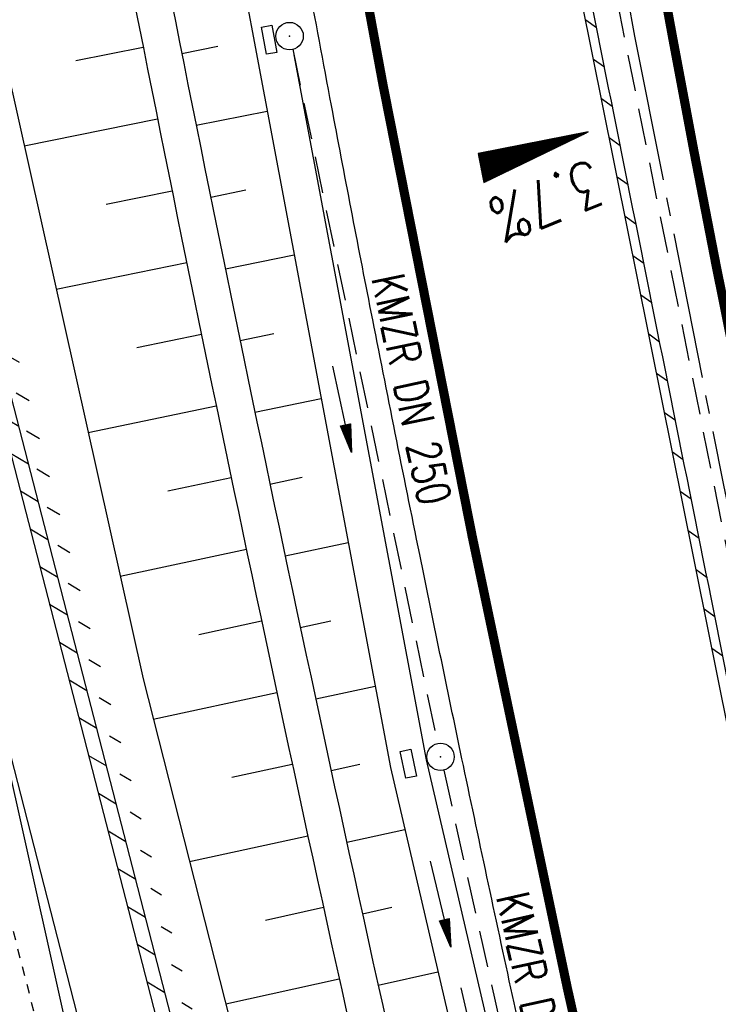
# Model space of a CAD drawing. Extents: x 447258 to 447844, y 441190 to 442763.
# Tile 82 of 123: x 447438 to 447477, y 441910 to 441963. Entities that reach past the tile are written whole.
import ezdxf
from ezdxf.enums import TextEntityAlignment as Align

# ---------------------------------------------------------------- set-up
doc = ezdxf.new("R2010")
doc.units = 0
doc.header["$LTSCALE"] = 2
doc.header["$MEASUREMENT"] = 0
for name, pattern in [('ACAD_ISO10W100W', [0.5, 0.25, -0.25]), ('ACHSE', [5.5, 4, -0.5, 0.5, -0.5]), ('AUSGEZOGEN', [0]), ('GESTRICH-X2', [1.5, 1, -0.5])]:
    doc.linetypes.add(name, pattern=pattern)
doc.layers.get('0').update_dxf_attribs({"linetype": 'AUSGEZOGEN'})
for name, color, linetype in [('207-GRENZL-BAB', 7, 'AUSGEZOGEN'), ('ACHSETOP', 250, 'ACHSE'), ('BOESCHG', 250, 'AUSGEZOGEN'), ('DB-Bahnachse', 7, 'CONTINUOUS'), ('DB-Gleisachsen', 7, 'CONTINUOUS'), ('FBRTOP', 250, 'AUSGEZOGEN'), ('GEF', 1, 'AUSGEZOGEN'), ('KANAL', 7, 'GESTRICH-X2'), ('MULDE', 250, 'AUSGEZOGEN'), ('PFEIL', 7, 'CONTINUOUS'), ('PFEILTOP', 200, 'AUSGEZOGEN'), ('Rinne', 200, 'CONTINUOUS'), ('SCHLITZRINNE', 200, 'AUSGEZOGEN'), ('SCHSYMBOL', 200, 'AUSGEZOGEN'), ('TEXTO', 4, 'CONTINUOUS')]:
    doc.layers.add(name, color=color, linetype=linetype)
doc.styles.add('ROMANS', font='romans.shx', dxfattribs={"width": 0.8})

# ---------------------------------------------------------------- blocks, each defined once
blk = doc.blocks.new('*X13')
at = {"color": 0}
for p, q in [((725.827, 193.844), (727.436, 195.453)), ((725.827, 193.853), (727.427, 195.453)), ((725.827, 193.861), (727.418, 195.453)), ((725.827, 193.87), (727.409, 195.453)), ((725.827, 193.879), (727.401, 195.453)), ((725.827, 193.888), (727.392, 195.453)), ((725.827, 193.897), (727.383, 195.453)), ((725.827, 193.906), (727.374, 195.453)), ((725.827, 193.914), (727.365, 195.453)), ((725.827, 193.923), (727.356, 195.453)), ((725.827, 193.932), (727.347, 195.453)), ((725.827, 193.941), (727.339, 195.453)), ((725.827, 193.95), (727.33, 195.453)), ((725.827, 193.959), (727.321, 195.453)), ((725.827, 193.967), (727.312, 195.453)), ((725.827, 193.976), (727.303, 195.453)), ((725.827, 193.985), (727.294, 195.453)), ((725.827, 193.994), (727.286, 195.453)), ((725.827, 194.003), (727.277, 195.453)), ((725.827, 194.012), (727.268, 195.453)), ((725.827, 194.02), (727.259, 195.453)), ((725.827, 194.029), (727.25, 195.453)), ((725.827, 194.038), (727.241, 195.453)), ((725.827, 194.047), (727.233, 195.453)), ((725.827, 194.056), (727.224, 195.453)), ((725.827, 194.065), (727.215, 195.453)), ((725.827, 194.073), (727.206, 195.453)), ((725.827, 194.082), (727.197, 195.453)), ((725.827, 194.091), (727.188, 195.453)), ((725.827, 194.1), (727.18, 195.453)), ((725.827, 194.109), (727.171, 195.453)), ((725.827, 194.118), (727.162, 195.453)), ((725.827, 194.127), (727.153, 195.453)), ((725.827, 194.135), (727.144, 195.453)), ((725.827, 194.144), (727.135, 195.453)), ((725.827, 194.153), (727.127, 195.453)), ((725.827, 194.162), (727.118, 195.453)), ((725.827, 194.171), (727.109, 195.453)), ((725.827, 194.18), (727.1, 195.453)), ((725.827, 194.188), (727.091, 195.453)), ((725.827, 194.197), (727.082, 195.453)), ((725.827, 194.206), (727.073, 195.453)), ((725.827, 194.215), (727.065, 195.453)), ((725.827, 194.224), (727.056, 195.453)), ((725.827, 194.233), (727.047, 195.453)), ((725.827, 194.241), (727.038, 195.453)), ((725.827, 194.25), (727.029, 195.453)), ((725.827, 194.259), (727.02, 195.453)), ((725.827, 194.268), (727.012, 195.453)), ((725.827, 194.277), (727.003, 195.453)), ((725.827, 194.286), (726.994, 195.453)), ((725.827, 194.294), (726.985, 195.453)), ((725.827, 194.303), (726.976, 195.453)), ((725.827, 194.312), (726.967, 195.453)), ((725.827, 194.321), (726.959, 195.453)), ((725.827, 194.33), (726.95, 195.453)), ((725.827, 194.339), (726.941, 195.453)), ((725.827, 194.348), (726.932, 195.453)), ((725.827, 194.356), (726.923, 195.453)), ((725.827, 194.365), (726.914, 195.453)), ((725.827, 194.374), (726.906, 195.453)), ((725.827, 194.383), (726.897, 195.453)), ((725.827, 194.392), (726.888, 195.453)), ((725.827, 194.401), (726.879, 195.453)), ((725.827, 194.409), (726.87, 195.453)), ((725.827, 194.418), (726.861, 195.453)), ((725.827, 194.427), (726.853, 195.453)), ((725.827, 194.436), (726.844, 195.453)), ((725.827, 194.445), (726.835, 195.453)), ((725.827, 194.454), (726.826, 195.453)), ((725.827, 194.462), (726.817, 195.453)), ((725.827, 194.471), (726.808, 195.453)), ((725.827, 194.48), (726.799, 195.453)), ((725.827, 194.489), (726.791, 195.453)), ((725.827, 194.498), (726.782, 195.453)), ((725.827, 194.507), (726.773, 195.453)), ((725.827, 194.515), (726.764, 195.453)), ((725.827, 194.524), (726.755, 195.453)), ((725.827, 194.533), (726.746, 195.453)), ((725.827, 194.542), (726.738, 195.453)), ((725.827, 194.551), (726.729, 195.453)), ((725.827, 194.56), (726.72, 195.453)), ((725.827, 194.568), (726.711, 195.453)), ((725.827, 194.577), (726.702, 195.453)), ((725.827, 194.586), (726.693, 195.453)), ((725.827, 194.595), (726.685, 195.453)), ((725.827, 194.604), (726.676, 195.453)), ((725.827, 194.613), (726.667, 195.453)), ((725.827, 194.622), (726.658, 195.453)), ((725.827, 194.63), (726.649, 195.453)), ((725.827, 194.639), (726.64, 195.453)), ((725.827, 194.648), (726.632, 195.453)), ((725.827, 194.657), (726.623, 195.453)), ((725.827, 194.666), (726.614, 195.453)), ((725.827, 194.675), (726.605, 195.453)), ((725.827, 194.683), (726.596, 195.453)), ((725.827, 194.692), (726.587, 195.453)), ((725.827, 194.701), (726.579, 195.453)), ((725.827, 194.71), (726.57, 195.453)), ((725.827, 194.719), (726.561, 195.453)), ((725.827, 194.728), (726.552, 195.453)), ((725.827, 194.736), (726.543, 195.453)), ((725.827, 194.745), (726.534, 195.453)), ((725.827, 194.754), (726.525, 195.453)), ((725.827, 194.763), (726.517, 195.453)), ((725.827, 194.772), (726.508, 195.453)), ((725.827, 194.781), (726.499, 195.453)), ((725.827, 194.789), (726.49, 195.453)), ((725.827, 194.798), (726.481, 195.453)), ((725.827, 194.807), (726.472, 195.453)), ((725.827, 194.816), (726.464, 195.453)), ((725.827, 194.825), (726.455, 195.453)), ((725.827, 194.834), (726.446, 195.453)), ((725.827, 194.842), (726.437, 195.453)), ((725.827, 194.851), (726.428, 195.453)), ((725.827, 194.86), (726.419, 195.453)), ((725.827, 194.869), (726.411, 195.453)), ((725.827, 194.878), (726.402, 195.453)), ((725.827, 194.887), (726.393, 195.453)), ((725.827, 194.896), (726.384, 195.453)), ((725.827, 194.904), (726.375, 195.453)), ((725.827, 194.913), (726.366, 195.453)), ((725.827, 194.922), (726.358, 195.453)), ((725.827, 194.931), (726.349, 195.453)), ((725.827, 194.94), (726.34, 195.453)), ((725.827, 194.949), (726.331, 195.453)), ((725.827, 194.957), (726.322, 195.453)), ((725.827, 194.966), (726.313, 195.453)), ((725.827, 194.975), (726.305, 195.453)), ((725.827, 194.984), (726.296, 195.453)), ((725.827, 194.993), (726.287, 195.453)), ((725.827, 195.002), (726.278, 195.453)), ((725.827, 195.01), (726.269, 195.453)), ((725.827, 195.019), (726.26, 195.453)), ((725.827, 195.028), (726.251, 195.453)), ((725.827, 195.037), (726.243, 195.453)), ((725.827, 195.046), (726.234, 195.453)), ((725.827, 195.055), (726.225, 195.453)), ((725.827, 195.063), (726.216, 195.453)), ((725.827, 195.072), (726.207, 195.453)), ((725.827, 195.081), (726.198, 195.453)), ((725.827, 195.09), (726.19, 195.453)), ((725.827, 195.099), (726.181, 195.453)), ((725.827, 195.108), (726.172, 195.453)), ((725.827, 195.116), (726.163, 195.453)), ((725.827, 195.125), (726.154, 195.453)), ((725.827, 195.134), (726.145, 195.453)), ((725.827, 195.143), (726.137, 195.453)), ((725.827, 195.152), (726.128, 195.453)), ((725.827, 195.161), (726.119, 195.453)), ((725.827, 195.17), (726.11, 195.453)), ((725.827, 195.178), (726.101, 195.453)), ((725.827, 195.187), (726.092, 195.453)), ((725.827, 195.196), (726.084, 195.453)), ((725.827, 195.205), (726.075, 195.453)), ((725.827, 195.214), (726.066, 195.453)), ((725.827, 195.223), (726.057, 195.453)), ((725.827, 195.231), (726.048, 195.453)), ((725.827, 195.24), (726.039, 195.453)), ((725.827, 195.249), (726.031, 195.453)), ((725.827, 195.258), (726.022, 195.453)), ((725.827, 195.267), (726.013, 195.453)), ((725.827, 195.276), (726.004, 195.453)), ((725.827, 195.284), (725.995, 195.453)), ((725.827, 195.293), (725.986, 195.453)), ((725.827, 195.302), (725.977, 195.453)), ((725.827, 195.311), (725.969, 195.453)), ((725.827, 195.32), (725.96, 195.453)), ((725.827, 195.329), (725.951, 195.453)), ((725.827, 195.337), (725.942, 195.453)), ((725.827, 195.346), (725.933, 195.453)), ((725.827, 195.355), (725.924, 195.453)), ((725.827, 195.364), (725.916, 195.453)), ((725.827, 195.373), (725.907, 195.453)), ((725.827, 195.382), (725.898, 195.453)), ((725.827, 195.39), (725.889, 195.453)), ((725.827, 195.399), (725.88, 195.453)), ((725.827, 195.408), (725.871, 195.453)), ((725.827, 195.417), (725.863, 195.453)), ((725.827, 195.426), (725.854, 195.453)), ((725.827, 195.435), (725.845, 195.453)), ((725.827, 195.444), (725.836, 195.453)), ((725.827, 193.826), (727.433, 195.433)), ((725.827, 193.817), (727.43, 195.421)), ((725.827, 193.808), (727.427, 195.409)), ((725.827, 193.799), (727.424, 195.397)), ((725.827, 193.791), (727.421, 195.385)), ((725.827, 193.782), (727.418, 195.373)), ((725.827, 193.773), (727.414, 195.361)), ((725.827, 193.764), (727.411, 195.349)), ((725.827, 193.755), (727.408, 195.337)), ((725.827, 193.746), (727.405, 195.325)), ((725.827, 193.738), (727.402, 195.313)), ((725.827, 193.729), (727.399, 195.301)), ((725.827, 193.72), (727.395, 195.289)), ((725.827, 193.711), (727.392, 195.277)), ((725.827, 193.702), (727.389, 195.265)), ((725.827, 193.693), (727.386, 195.253)), ((725.827, 193.685), (727.383, 195.241)), ((725.827, 193.676), (727.38, 195.229)), ((725.827, 193.667), (727.377, 195.217)), ((725.827, 193.658), (727.373, 195.205)), ((725.827, 193.649), (727.37, 195.193)), ((725.827, 193.64), (727.367, 195.181)), ((725.827, 193.632), (727.364, 195.169)), ((725.827, 193.623), (727.361, 195.157)), ((725.827, 193.614), (727.358, 195.145)), ((725.827, 193.605), (727.354, 195.133)), ((725.827, 193.596), (727.351, 195.121)), ((725.827, 193.587), (727.348, 195.109)), ((725.827, 193.579), (727.345, 195.097)), ((725.827, 193.57), (727.342, 195.085)), ((725.827, 193.561), (727.339, 195.073)), ((725.827, 193.552), (727.336, 195.061)), ((725.827, 193.543), (727.332, 195.049)), ((725.827, 193.534), (727.329, 195.037)), ((725.827, 193.525), (727.326, 195.025)), ((725.827, 193.517), (727.323, 195.013)), ((725.827, 193.508), (727.32, 195.001)), ((725.827, 193.499), (727.317, 194.989)), ((725.827, 193.49), (727.313, 194.977)), ((725.827, 193.481), (727.31, 194.965)), ((725.827, 193.472), (727.307, 194.953)), ((725.827, 193.464), (727.304, 194.941)), ((725.827, 193.455), (727.301, 194.929)), ((725.827, 193.446), (727.298, 194.917)), ((725.827, 193.437), (727.295, 194.905)), ((725.827, 193.428), (727.291, 194.893)), ((725.827, 193.419), (727.288, 194.881)), ((725.827, 193.411), (727.285, 194.869)), ((725.827, 193.402), (727.282, 194.857)), ((725.827, 193.393), (727.279, 194.845)), ((725.827, 193.384), (727.276, 194.833)), ((725.827, 193.375), (727.272, 194.821)), ((725.827, 193.366), (727.269, 194.809)), ((725.827, 193.358), (727.266, 194.797)), ((725.827, 193.349), (727.263, 194.785)), ((725.827, 193.34), (727.26, 194.773)), ((725.827, 193.331), (727.257, 194.761)), ((725.827, 193.322), (727.254, 194.749)), ((725.827, 193.313), (727.25, 194.737)), ((725.827, 193.305), (727.247, 194.725)), ((725.827, 193.296), (727.244, 194.713)), ((725.827, 193.287), (727.241, 194.701)), ((725.827, 193.278), (727.238, 194.689)), ((725.827, 193.269), (727.235, 194.677)), ((725.827, 193.26), (727.231, 194.665)), ((725.827, 193.251), (727.228, 194.653)), ((725.827, 193.243), (727.225, 194.641)), ((725.827, 193.234), (727.222, 194.629)), ((725.827, 193.225), (727.219, 194.617)), ((725.827, 193.216), (727.216, 194.605)), ((725.827, 193.207), (727.213, 194.593)), ((725.827, 193.198), (727.209, 194.581)), ((725.827, 193.19), (727.206, 194.569)), ((725.827, 193.181), (727.203, 194.557)), ((725.827, 193.172), (727.2, 194.545)), ((725.827, 193.163), (727.197, 194.533)), ((725.827, 193.154), (727.194, 194.521)), ((725.827, 193.145), (727.19, 194.509)), ((725.827, 193.137), (727.187, 194.497)), ((725.827, 193.128), (727.184, 194.485)), ((725.827, 193.119), (727.181, 194.473)), ((725.827, 193.11), (727.178, 194.461)), ((725.827, 193.101), (727.175, 194.449)), ((725.827, 193.092), (727.172, 194.437)), ((725.827, 193.084), (727.168, 194.425)), ((725.827, 193.075), (727.165, 194.413)), ((725.827, 193.066), (727.162, 194.401)), ((725.827, 193.057), (727.159, 194.389)), ((725.827, 193.048), (727.156, 194.377)), ((725.827, 193.039), (727.153, 194.365)), ((725.827, 193.031), (727.149, 194.353)), ((725.827, 193.022), (727.146, 194.341)), ((725.827, 193.013), (727.143, 194.329)), ((725.827, 193.004), (727.14, 194.317)), ((725.827, 192.995), (727.137, 194.305)), ((725.827, 192.986), (727.134, 194.293)), ((725.827, 192.977), (727.131, 194.281)), ((725.827, 192.969), (727.127, 194.269)), ((725.827, 192.96), (727.124, 194.257)), ((725.827, 192.951), (727.121, 194.245)), ((725.827, 192.942), (727.118, 194.233)), ((725.827, 192.933), (727.115, 194.221)), ((725.827, 192.924), (727.112, 194.209)), ((725.827, 192.916), (727.108, 194.197)), ((725.827, 192.907), (727.105, 194.185)), ((725.827, 192.898), (727.102, 194.173)), ((725.827, 192.889), (727.099, 194.161)), ((725.827, 192.88), (727.096, 194.15)), ((725.827, 192.871), (727.093, 194.138)), ((725.827, 192.863), (727.09, 194.126)), ((725.827, 192.854), (727.086, 194.114)), ((725.827, 192.845), (727.083, 194.102)), ((725.827, 192.836), (727.08, 194.09)), ((725.827, 192.827), (727.077, 194.078)), ((725.827, 192.818), (727.074, 194.066)), ((725.827, 192.81), (727.071, 194.054)), ((725.827, 192.801), (727.068, 194.042)), ((725.827, 192.792), (727.064, 194.03)), ((725.827, 192.783), (727.061, 194.018)), ((725.827, 192.774), (727.058, 194.006)), ((725.827, 192.765), (727.055, 193.994)), ((725.827, 192.757), (727.052, 193.982)), ((725.827, 192.748), (727.049, 193.97)), ((725.827, 192.739), (727.045, 193.958)), ((725.827, 192.73), (727.042, 193.946)), ((725.827, 192.721), (727.039, 193.934)), ((725.827, 192.712), (727.036, 193.922)), ((725.827, 192.703), (727.033, 193.91)), ((725.827, 192.695), (727.03, 193.898)), ((725.827, 192.686), (727.027, 193.886)), ((725.827, 192.677), (727.023, 193.874)), ((725.827, 192.668), (727.02, 193.862)), ((725.827, 192.659), (727.017, 193.85)), ((725.827, 192.65), (727.014, 193.838)), ((725.827, 192.642), (727.011, 193.826)), ((725.827, 192.633), (727.008, 193.814)), ((725.827, 192.624), (727.004, 193.802)), ((725.827, 192.615), (727.001, 193.79)), ((725.827, 192.606), (726.998, 193.778)), ((725.827, 192.597), (726.995, 193.766)), ((725.827, 192.589), (726.992, 193.754)), ((725.827, 192.58), (726.989, 193.742)), ((725.827, 192.571), (726.986, 193.73)), ((725.827, 192.562), (726.982, 193.718)), ((725.827, 192.553), (726.979, 193.706)), ((725.827, 192.544), (726.976, 193.694)), ((725.827, 192.536), (726.973, 193.682)), ((725.827, 192.527), (726.97, 193.67)), ((725.827, 192.518), (726.967, 193.658)), ((725.827, 192.509), (726.963, 193.646)), ((725.827, 192.5), (726.96, 193.634)), ((725.827, 192.491), (726.957, 193.622)), ((725.827, 192.483), (726.954, 193.61)), ((725.827, 192.474), (726.951, 193.598)), ((725.827, 192.465), (726.948, 193.586)), ((725.827, 192.456), (726.945, 193.574)), ((725.827, 192.447), (726.941, 193.562)), ((725.827, 192.438), (726.938, 193.55)), ((725.827, 192.429), (726.935, 193.538)), ((725.827, 192.421), (726.932, 193.526)), ((725.827, 192.412), (726.929, 193.514)), ((725.827, 192.403), (726.926, 193.502)), ((725.827, 192.394), (726.922, 193.49)), ((725.827, 192.385), (726.919, 193.478)), ((725.827, 192.376), (726.916, 193.466)), ((725.827, 192.368), (726.913, 193.454)), ((725.827, 192.359), (726.91, 193.442)), ((725.827, 192.35), (726.907, 193.43)), ((725.827, 192.341), (726.904, 193.418)), ((725.827, 192.332), (726.9, 193.406)), ((725.827, 192.323), (726.897, 193.394)), ((725.827, 192.315), (726.894, 193.382)), ((725.827, 192.306), (726.891, 193.37)), ((725.827, 192.297), (726.888, 193.358)), ((725.827, 192.288), (726.885, 193.346)), ((725.827, 192.279), (726.881, 193.334)), ((725.827, 192.27), (726.878, 193.322)), ((725.827, 192.262), (726.875, 193.31)), ((725.827, 192.253), (726.872, 193.298)), ((725.827, 192.244), (726.869, 193.286)), ((725.827, 192.235), (726.866, 193.274)), ((725.827, 192.226), (726.863, 193.262)), ((725.827, 192.217), (726.859, 193.25)), ((725.827, 192.209), (726.856, 193.238)), ((725.827, 192.2), (726.853, 193.226)), ((725.827, 192.191), (726.85, 193.214)), ((725.827, 192.182), (726.847, 193.202)), ((725.827, 192.173), (726.844, 193.19)), ((725.827, 192.164), (726.84, 193.178)), ((725.827, 192.155), (726.837, 193.166)), ((725.827, 192.147), (726.834, 193.154)), ((725.827, 192.138), (726.831, 193.142)), ((725.827, 192.129), (726.828, 193.13)), ((725.827, 192.12), (726.825, 193.118)), ((725.827, 192.111), (726.822, 193.106)), ((725.827, 192.102), (726.818, 193.094)), ((725.827, 192.094), (726.815, 193.082)), ((725.827, 192.085), (726.812, 193.07)), ((725.827, 192.076), (726.809, 193.058)), ((725.827, 192.067), (726.806, 193.046)), ((725.827, 192.058), (726.803, 193.034)), ((725.827, 192.049), (726.799, 193.022)), ((725.827, 192.041), (726.796, 193.01)), ((725.827, 192.032), (726.793, 192.998)), ((725.827, 192.023), (726.79, 192.986)), ((725.827, 192.014), (726.787, 192.974)), ((725.827, 192.005), (726.784, 192.962)), ((725.827, 191.996), (726.781, 192.95)), ((725.827, 191.988), (726.777, 192.938)), ((725.827, 191.979), (726.774, 192.926)), ((725.827, 191.97), (726.771, 192.914)), ((725.827, 191.961), (726.768, 192.902)), ((725.827, 191.952), (726.765, 192.89)), ((725.827, 191.943), (726.762, 192.878)), ((725.827, 191.935), (726.758, 192.866)), ((725.827, 191.926), (726.755, 192.854)), ((725.827, 191.917), (726.752, 192.842)), ((725.827, 191.908), (726.749, 192.83)), ((725.827, 191.899), (726.746, 192.818)), ((725.827, 191.89), (726.743, 192.806)), ((725.827, 191.881), (726.74, 192.794)), ((725.827, 191.873), (726.736, 192.782)), ((725.827, 191.864), (726.733, 192.77)), ((725.827, 191.855), (726.73, 192.758)), ((725.827, 191.846), (726.727, 192.746)), ((725.827, 191.837), (726.724, 192.734)), ((725.827, 191.828), (726.721, 192.722)), ((725.827, 191.82), (726.717, 192.71)), ((725.827, 191.811), (726.714, 192.698)), ((725.827, 191.802), (726.711, 192.686)), ((725.827, 191.793), (726.708, 192.674)), ((725.827, 191.784), (726.705, 192.662)), ((725.827, 191.775), (726.702, 192.65)), ((725.827, 191.767), (726.699, 192.639)), ((725.827, 191.758), (726.695, 192.627)), ((725.827, 191.749), (726.692, 192.615)), ((725.827, 191.74), (726.689, 192.603)), ((725.827, 191.731), (726.686, 192.591)), ((725.827, 191.722), (726.683, 192.579)), ((725.827, 191.714), (726.68, 192.567)), ((725.827, 191.705), (726.677, 192.555)), ((725.827, 191.696), (726.673, 192.543)), ((725.827, 191.687), (726.67, 192.531)), ((725.827, 191.678), (726.667, 192.519)), ((725.827, 191.669), (726.664, 192.507)), ((725.827, 191.66), (726.661, 192.495)), ((725.827, 191.652), (726.658, 192.483)), ((725.827, 191.643), (726.654, 192.471)), ((725.827, 191.634), (726.651, 192.459)), ((725.827, 191.625), (726.648, 192.447)), ((725.827, 191.616), (726.645, 192.435)), ((725.827, 191.607), (726.642, 192.423)), ((725.827, 191.599), (726.639, 192.411)), ((725.827, 191.59), (726.636, 192.399)), ((725.827, 191.581), (726.632, 192.387)), ((725.827, 191.572), (726.629, 192.375)), ((725.827, 191.563), (726.626, 192.363)), ((725.827, 191.554), (726.623, 192.351)), ((725.827, 191.546), (726.62, 192.339)), ((725.827, 191.537), (726.617, 192.327)), ((725.827, 191.528), (726.613, 192.315)), ((725.827, 191.519), (726.61, 192.303)), ((725.827, 191.51), (726.607, 192.291)), ((725.827, 191.501), (726.604, 192.279)), ((725.827, 191.493), (726.601, 192.267)), ((725.827, 191.484), (726.598, 192.255)), ((725.827, 191.475), (726.595, 192.243)), ((725.827, 191.466), (726.591, 192.231)), ((725.827, 191.457), (726.588, 192.219)), ((725.827, 191.448), (726.585, 192.207)), ((725.827, 191.44), (726.582, 192.195)), ((725.827, 191.431), (726.579, 192.183)), ((725.827, 191.422), (726.576, 192.171)), ((725.827, 191.413), (726.572, 192.159)), ((725.827, 191.404), (726.569, 192.147)), ((725.827, 191.395), (726.566, 192.135)), ((725.827, 191.386), (726.563, 192.123)), ((725.827, 191.378), (726.56, 192.111)), ((725.827, 191.369), (726.557, 192.099)), ((725.827, 191.36), (726.554, 192.087)), ((725.827, 191.351), (726.55, 192.075)), ((725.827, 191.342), (726.547, 192.063)), ((725.827, 191.333), (726.544, 192.051)), ((725.827, 191.325), (726.541, 192.039)), ((725.827, 191.316), (726.538, 192.027)), ((725.827, 191.307), (726.535, 192.015)), ((725.827, 191.298), (726.531, 192.003)), ((725.827, 191.289), (726.528, 191.991)), ((725.827, 191.28), (726.525, 191.979)), ((725.827, 191.272), (726.522, 191.967)), ((725.827, 191.263), (726.519, 191.955)), ((725.827, 191.254), (726.516, 191.943)), ((725.827, 191.245), (726.513, 191.931)), ((725.827, 191.236), (726.509, 191.919)), ((725.827, 191.227), (726.506, 191.907)), ((725.827, 191.219), (726.503, 191.895)), ((725.827, 191.21), (726.5, 191.883)), ((725.827, 191.201), (726.497, 191.871)), ((725.827, 191.192), (726.494, 191.859)), ((725.827, 191.183), (726.49, 191.847)), ((725.827, 191.174), (726.487, 191.835)), ((725.827, 191.166), (726.484, 191.823)), ((725.827, 191.157), (726.481, 191.811)), ((725.827, 191.148), (726.478, 191.799)), ((725.827, 191.139), (726.475, 191.787)), ((725.827, 191.13), (726.472, 191.775)), ((725.827, 191.121), (726.468, 191.763)), ((725.827, 191.112), (726.465, 191.751)), ((725.827, 191.104), (726.462, 191.739)), ((725.827, 191.095), (726.459, 191.727)), ((725.827, 191.086), (726.456, 191.715)), ((725.827, 191.077), (726.453, 191.703)), ((725.827, 191.068), (726.449, 191.691)), ((725.827, 191.059), (726.446, 191.679)), ((725.827, 191.051), (726.443, 191.667)), ((725.827, 191.042), (726.44, 191.655)), ((725.827, 191.033), (726.437, 191.643)), ((725.827, 191.024), (726.434, 191.631)), ((725.827, 191.015), (726.431, 191.619)), ((725.827, 191.006), (726.427, 191.607)), ((725.827, 190.998), (726.424, 191.595)), ((725.827, 190.989), (726.421, 191.583)), ((725.827, 190.98), (726.418, 191.571)), ((725.827, 190.971), (726.415, 191.559)), ((725.827, 190.962), (726.412, 191.547)), ((725.827, 190.953), (726.408, 191.535)), ((725.827, 190.945), (726.405, 191.523)), ((725.827, 190.936), (726.402, 191.511)), ((725.827, 190.927), (726.399, 191.499)), ((725.827, 190.918), (726.396, 191.487)), ((725.827, 190.909), (726.393, 191.475)), ((725.827, 190.9), (726.39, 191.463)), ((725.827, 190.892), (726.386, 191.451)), ((725.827, 190.883), (726.383, 191.439)), ((725.827, 190.874), (726.38, 191.427)), ((725.827, 190.865), (726.377, 191.415)), ((725.827, 190.856), (726.374, 191.403)), ((725.827, 190.847), (726.371, 191.391)), ((725.827, 190.838), (726.367, 191.379)), ((725.827, 190.83), (726.364, 191.367)), ((725.827, 190.821), (726.361, 191.355)), ((725.827, 190.812), (726.358, 191.343)), ((725.827, 190.803), (726.355, 191.331)), ((725.827, 190.794), (726.352, 191.319)), ((725.827, 190.785), (726.349, 191.307)), ((725.827, 190.777), (726.345, 191.295)), ((725.827, 190.768), (726.342, 191.283)), ((725.827, 190.759), (726.339, 191.271)), ((725.827, 190.75), (726.336, 191.259)), ((725.827, 190.741), (726.333, 191.247)), ((725.827, 190.732), (726.33, 191.235)), ((725.827, 190.724), (726.326, 191.223)), ((725.827, 190.715), (726.323, 191.211)), ((725.827, 190.706), (726.32, 191.199)), ((725.827, 190.697), (726.317, 191.187)), ((725.827, 190.688), (726.314, 191.175)), ((725.827, 190.679), (726.311, 191.163)), ((725.827, 190.671), (726.308, 191.151)), ((725.827, 190.662), (726.304, 191.139)), ((725.827, 190.653), (726.301, 191.128)), ((725.827, 190.644), (726.298, 191.116)), ((725.827, 190.635), (726.295, 191.104)), ((725.827, 190.626), (726.292, 191.092)), ((725.827, 190.618), (726.289, 191.08)), ((725.827, 190.609), (726.286, 191.068)), ((725.827, 190.6), (726.282, 191.056)), ((725.827, 190.591), (726.279, 191.044)), ((725.827, 190.582), (726.276, 191.032)), ((725.827, 190.573), (726.273, 191.02)), ((725.827, 190.564), (726.27, 191.008)), ((725.827, 190.556), (726.267, 190.996)), ((725.827, 190.547), (726.263, 190.984)), ((725.827, 190.538), (726.26, 190.972)), ((725.827, 190.529), (726.257, 190.96)), ((725.827, 190.52), (726.254, 190.948)), ((725.827, 190.511), (726.251, 190.936)), ((725.827, 190.503), (726.248, 190.924)), ((725.827, 190.494), (726.245, 190.912)), ((725.827, 190.485), (726.241, 190.9)), ((725.827, 190.476), (726.238, 190.888)), ((725.827, 190.467), (726.235, 190.876)), ((725.827, 190.458), (726.232, 190.864)), ((725.827, 190.45), (726.229, 190.852)), ((725.827, 190.441), (726.226, 190.84)), ((725.827, 190.432), (726.222, 190.828)), ((725.827, 190.423), (726.219, 190.816)), ((725.827, 190.414), (726.216, 190.804)), ((725.827, 190.405), (726.213, 190.792)), ((725.827, 190.397), (726.21, 190.78)), ((725.827, 190.388), (726.207, 190.768)), ((725.827, 190.379), (726.204, 190.756)), ((725.827, 190.37), (726.2, 190.744)), ((725.827, 190.361), (726.197, 190.732)), ((725.827, 190.352), (726.194, 190.72)), ((725.827, 190.344), (726.191, 190.708)), ((725.827, 190.335), (726.188, 190.696)), ((725.827, 190.326), (726.185, 190.684)), ((725.827, 190.317), (726.181, 190.672)), ((725.827, 190.308), (726.178, 190.66)), ((725.827, 190.299), (726.175, 190.648)), ((725.827, 190.29), (726.172, 190.636)), ((725.827, 190.282), (726.169, 190.624)), ((725.827, 190.273), (726.166, 190.612)), ((725.827, 190.264), (726.163, 190.6)), ((725.827, 190.255), (726.159, 190.588)), ((725.827, 190.246), (726.156, 190.576)), ((725.827, 190.237), (726.153, 190.564)), ((725.827, 190.229), (726.15, 190.552)), ((725.827, 190.22), (726.147, 190.54)), ((725.827, 190.211), (726.144, 190.528)), ((725.827, 190.202), (726.14, 190.516)), ((725.827, 190.193), (726.137, 190.504)), ((725.827, 190.184), (726.134, 190.492)), ((725.827, 190.176), (726.131, 190.48)), ((725.827, 190.167), (726.128, 190.468)), ((725.827, 190.158), (726.125, 190.456)), ((725.827, 190.149), (726.122, 190.444)), ((725.827, 190.14), (726.118, 190.432)), ((725.827, 190.131), (726.115, 190.42)), ((725.827, 190.123), (726.112, 190.408)), ((725.827, 190.114), (726.109, 190.396)), ((725.827, 190.105), (726.106, 190.384)), ((725.827, 190.096), (726.103, 190.372)), ((725.827, 190.087), (726.099, 190.36)), ((725.827, 190.078), (726.096, 190.348)), ((725.827, 190.07), (726.093, 190.336)), ((725.827, 190.061), (726.09, 190.324)), ((725.827, 190.052), (726.087, 190.312)), ((725.827, 190.043), (726.084, 190.3)), ((725.827, 190.034), (726.081, 190.288)), ((725.827, 190.025), (726.077, 190.276)), ((725.827, 190.016), (726.074, 190.264)), ((725.827, 190.008), (726.071, 190.252)), ((725.827, 189.999), (726.068, 190.24)), ((725.827, 189.99), (726.065, 190.228)), ((725.827, 189.981), (726.062, 190.216)), ((725.827, 189.972), (726.058, 190.204)), ((725.827, 189.963), (726.055, 190.192)), ((725.827, 189.955), (726.052, 190.18)), ((725.827, 189.946), (726.049, 190.168)), ((725.827, 189.937), (726.046, 190.156)), ((725.827, 189.928), (726.043, 190.144)), ((725.827, 189.919), (726.04, 190.132)), ((725.827, 189.91), (726.036, 190.12)), ((725.827, 189.902), (726.033, 190.108)), ((725.827, 189.893), (726.03, 190.096)), ((725.827, 189.884), (726.027, 190.084)), ((725.827, 189.875), (726.024, 190.072)), ((725.827, 189.866), (726.021, 190.06)), ((725.827, 189.857), (726.017, 190.048)), ((725.827, 189.849), (726.014, 190.036)), ((725.827, 189.84), (726.011, 190.024)), ((725.827, 189.831), (726.008, 190.012)), ((725.827, 189.822), (726.005, 190)), ((725.827, 189.813), (726.002, 189.988)), ((725.827, 189.804), (725.999, 189.976)), ((725.827, 189.796), (725.995, 189.964)), ((725.827, 189.787), (725.992, 189.952)), ((725.827, 189.778), (725.989, 189.94)), ((725.827, 189.769), (725.986, 189.928)), ((725.827, 189.76), (725.983, 189.916)), ((725.827, 189.751), (725.98, 189.904)), ((725.827, 189.742), (725.976, 189.892)), ((725.827, 189.734), (725.973, 189.88)), ((725.827, 189.725), (725.97, 189.868)), ((725.827, 189.716), (725.967, 189.856)), ((725.827, 189.707), (725.964, 189.844)), ((725.827, 189.698), (725.961, 189.832)), ((725.827, 189.689), (725.958, 189.82)), ((725.827, 189.681), (725.954, 189.808)), ((725.827, 189.672), (725.951, 189.796)), ((725.827, 189.663), (725.948, 189.784)), ((725.827, 189.654), (725.945, 189.772)), ((725.827, 189.645), (725.942, 189.76)), ((725.827, 189.636), (725.939, 189.748)), ((725.827, 189.628), (725.935, 189.736)), ((725.827, 189.619), (725.932, 189.724)), ((725.827, 189.61), (725.929, 189.712)), ((725.827, 189.601), (725.926, 189.7)), ((725.827, 189.592), (725.923, 189.688)), ((725.827, 189.583), (725.92, 189.676)), ((725.827, 189.575), (725.917, 189.664)), ((725.827, 189.566), (725.913, 189.652)), ((725.827, 189.557), (725.91, 189.64)), ((725.827, 189.548), (725.907, 189.628)), ((725.827, 189.539), (725.904, 189.616)), ((725.827, 189.53), (725.901, 189.605)), ((725.827, 189.521), (725.898, 189.593)), ((725.827, 189.513), (725.895, 189.581)), ((725.827, 189.504), (725.891, 189.569)), ((725.827, 189.495), (725.888, 189.557)), ((725.827, 189.486), (725.885, 189.545)), ((725.827, 189.477), (725.882, 189.533)), ((725.827, 189.468), (725.879, 189.521)), ((725.827, 189.46), (725.876, 189.509)), ((725.827, 189.451), (725.872, 189.497)), ((725.827, 189.442), (725.869, 189.485)), ((725.827, 189.433), (725.866, 189.473)), ((725.827, 189.424), (725.863, 189.461)), ((725.827, 189.415), (725.86, 189.449)), ((725.827, 189.407), (725.857, 189.437)), ((725.827, 189.398), (725.854, 189.425)), ((725.827, 189.389), (725.85, 189.413)), ((725.827, 189.38), (725.847, 189.401)), ((725.827, 189.371), (725.844, 189.389)), ((725.827, 189.362), (725.841, 189.377)), ((725.827, 189.354), (725.838, 189.365)), ((725.827, 189.345), (725.835, 189.353)), ((725.827, 189.336), (725.831, 189.341))]:
    blk.add_line(p, q, dxfattribs=at)
blk = doc.blocks.new('GEF')
at = {"color": 0}
for p, q in [((0.01, 0.018), (0.01, 6.148)), ((1.622, 6.148), (0.01, 0.018)), ((0.01, 6.148), (1.622, 6.148))]:
    blk.add_line(p, q, dxfattribs=at)
blk.add_blockref('*X13', (-725.817, -189.305), dxfattribs=at)
blk = doc.blocks.new('GST')
at = {"color": 0}
blk.add_circle((0, 0), 0.75, dxfattribs=at)
blk.add_point((0, 0), dxfattribs=at)
blk = doc.blocks.new('PFEIL2')
at = {"color": 0}
for p, q in [((0.88, 0.002), (-2.401, -0.012)), ((0.881, -0.271), (0.879, 0.276)), ((0.879, 0.276), (2.429, 0.009)), ((0.911, 0.27), (0.879, 0.265)), ((0.965, 0.261), (0.879, 0.246)), ((1.019, 0.252), (0.879, 0.228)), ((1.073, 0.242), (0.879, 0.209)), ((1.127, 0.233), (0.879, 0.191)), ((1.181, 0.224), (0.879, 0.172)), ((1.235, 0.214), (0.879, 0.154)), ((1.289, 0.205), (0.879, 0.135)), ((1.343, 0.196), (0.879, 0.117)), ((1.397, 0.187), (0.879, 0.098)), ((1.451, 0.177), (0.879, 0.08)), ((1.505, 0.168), (0.879, 0.061)), ((1.559, 0.159), (0.88, 0.043)), ((1.613, 0.149), (0.88, 0.024)), ((1.668, 0.14), (0.88, 0.006)), ((1.722, 0.131), (0.88, -0.013)), ((1.776, 0.121), (0.88, -0.031)), ((1.83, 0.112), (0.88, -0.05)), ((1.884, 0.103), (0.88, -0.068)), ((1.938, 0.094), (0.88, -0.087)), ((1.992, 0.084), (0.88, -0.105)), ((2.046, 0.075), (0.88, -0.124)), ((2.1, 0.066), (0.88, -0.142)), ((2.154, 0.056), (0.88, -0.161)), ((2.208, 0.047), (0.88, -0.179)), ((2.262, 0.038), (0.881, -0.198)), ((2.316, 0.029), (0.881, -0.216)), ((2.37, 0.019), (0.881, -0.235)), ((2.424, 0.01), (0.881, -0.253)), ((2.429, 0.009), (0.881, -0.271))]:
    blk.add_line(p, q, dxfattribs=at)

msp = doc.modelspace()

# ---------------------------------------------------------------- hatches: boundary and pattern name
at = {"layer": 'PFEILTOP'}
h = msp.add_hatch(dxfattribs=at)
h.set_pattern_fill('_USER', color=256, scale=1.5, angle=45, style=0, pattern_type=0)
h.set_pattern_definition([(329.237, (447424.7137, 441994.7568), (0.7672323, 1.2889355), [])])
edge = h.paths.add_edge_path()
edge.add_line((447554.689, 441513.768), (447547.504, 441545.104))
edge.add_line((447547.504, 441545.104), (447537.107, 441587.415))
edge.add_line((447537.107, 441587.415), (447530.255, 441607.806))
edge.add_line((447530.255, 441607.806), (447521.935, 441632.16))
edge.add_line((447521.935, 441632.16), (447521.172, 441636.995))
edge.add_line((447521.172, 441636.995), (447519.605, 441643.372))
edge.add_line((447519.605, 441643.372), (447515.335, 441649.099))
edge.add_line((447515.335, 441649.099), (447507.515, 441678.184))
edge.add_line((447507.515, 441678.184), (447498.583, 441711.54))
edge.add_line((447498.583, 441711.54), (447488.289, 441750.317))
edge.add_line((447488.289, 441750.317), (447482.131, 441773.305))
edge.add_line((447482.131, 441773.305), (447471.266, 441814.433))
edge.add_line((447471.266, 441814.433), (447463.339, 441844.985))
edge.add_line((447463.339, 441844.985), (447457.856, 441865.942))
edge.add_line((447457.856, 441865.942), (447449.55, 441897.966))
edge.add_line((447449.55, 441897.966), (447433.166, 441961.446))
edge.add_line((447433.166, 441961.446), (447421.147, 442008.815))
edge.add_line((447421.147, 442008.815), (447419.891, 442013.788))
edge.add_line((447553.909, 441513.59), (447546.726, 441544.92))
edge.add_line((447546.726, 441544.92), (447536.339, 441587.191))
edge.add_line((447536.339, 441587.191), (447529.497, 441607.55))
edge.add_line((447529.497, 441607.55), (447521.155, 441631.966))
edge.add_line((447521.155, 441631.966), (447520.388, 441636.837))
edge.add_line((447520.388, 441636.837), (447518.867, 441643.024))
edge.add_line((447518.867, 441643.024), (447514.603, 441648.743))
edge.add_line((447514.603, 441648.743), (447506.743, 441677.976))
edge.add_line((447506.743, 441677.976), (447497.811, 441711.334))
edge.add_line((447497.811, 441711.334), (447487.517, 441750.111))
edge.add_line((447487.517, 441750.111), (447481.357, 441773.099))
edge.add_line((447481.357, 441773.099), (447470.492, 441814.231))
edge.add_line((447470.492, 441814.231), (447462.565, 441844.783))
edge.add_line((447462.565, 441844.783), (447457.082, 441865.74))
edge.add_line((447457.082, 441865.74), (447448.776, 441897.766))
edge.add_line((447448.776, 441897.766), (447432.39, 441961.248))
edge.add_line((447432.39, 441961.248), (447420.371, 442008.619))
edge.add_line((447420.371, 442008.619), (447419.067, 442013.783))

# ---------------------------------------------------------------- linework, layer by layer
at = {"layer": '207-GRENZL-BAB', "flags": 128}
msp.add_lwpolyline([(447418.383, 442009.898), (447453.537, 441851.992)], dxfattribs=at)
at = {"layer": 'ACHSETOP'}
msp.add_lwpolyline([(447459.063, 442036.401), (447463.237, 442011.752), (447464.54, 442004.056), (447467.484, 441987.115), (447472.023, 441962.531), (447476.869, 441938.005), (447482.021, 441913.542), (447487.478, 441889.145), (447493.239, 441864.818), (447499.303, 441840.565), (447505.67, 441816.389), (447512.338, 441792.295), (447519.307, 441768.286), (447526.575, 441744.366), (447534.141, 441720.538), (447542.003, 441696.807), (447550.162, 441673.176), (447558.615, 441649.649), (447567.361, 441626.229), (447576.399, 441602.92), (447585.728, 441579.726)], dxfattribs=at)
at = {"layer": 'BOESCHG'}
for p, q in [((447441.492, 441961.198), (447445.179, 441961.934)), ((447447.287, 441961.583), (447449.25, 441961.975)), ((447448.074, 441957.661), (447451.95, 441958.442)), ((447438.678, 441956.546), (447445.965, 441958.011)), ((447443.154, 441953.36), (447446.757, 441954.091)), ((447448.867, 441953.741), (447450.777, 441954.129)), ((447449.666, 441949.822), (447453.423, 441950.591)), ((447440.424, 441948.712), (447447.555, 441950.171)), ((447444.828, 441945.524), (447448.36, 441946.253)), ((447450.472, 441945.904), (447452.316, 441946.285)), ((447451.285, 441941.987), (447454.897, 441942.739)), ((447442.17, 441940.88), (447449.171, 441942.336)), ((447446.516, 441937.692), (447449.989, 441938.421)), ((447452.104, 441938.072), (447453.869, 441938.442)), ((447452.929, 441934.158), (447456.371, 441934.887)), ((447443.916, 441933.048), (447450.813, 441934.506)), ((447448.216, 441929.863), (447451.644, 441930.594)), ((447453.761, 441930.245), (447455.435, 441930.603)), ((447445.728, 441925.232), (447452.481, 441926.682)), ((447454.6, 441926.334), (447457.845, 441927.032)), ((447450.021, 441922.057), (447453.324, 441922.772)), ((447455.444, 441922.424), (447457.013, 441922.764)), ((447456.294, 441918.516), (447459.467, 441919.208)), ((447447.707, 441917.454), (447454.173, 441918.863)), ((447451.862, 441914.261), (447455.028, 441914.956)), ((447457.15, 441914.608), (447458.761, 441914.963)), ((447449.686, 441909.678), (447455.889, 441911.049)), ((447458.011, 441910.702), (447461.279, 441911.426))]:
    msp.add_line(p, q, dxfattribs=at)
msp.add_lwpolyline([(447424.638, 442013.818), (447426.085, 442007.662), (447434.626, 441974.721), (447445.169, 441927.426), (447452.422, 441898.929), (447464.689, 441853.621), (447464.691, 441852.472), (447465.346, 441845.998), (447472.038, 441824.006), (447474.124, 441813.68), (447477.348, 441799.428), (447485.262, 441773.403), (447492.102, 441749.964), (447502.853, 441712.56), (447524.908, 441647.173), (447533.803, 441614.154), (447534.906, 441611.231)], dxfattribs=at)
for points in [[(447435.427, 442013.885, 0.001836), (447437.069, 442004.603, 0.007789), (447451.596, 441930.814, 0.007466), (447469.092, 441854.336, 0.002833), (447479.55, 441812.593, 0.01011), (447482.782, 441800.977, 0.002388), (447488.237, 441783.115, 0.000107), (447490.019, 441777.382, 0.001058)], [(447437.454, 442013.898, 0.001777), (447439.043, 442004.927, 0.007779), (447453.577, 441931.116, 0.007471), (447471.048, 441854.752, 0.002832), (447481.942, 441811.277, 0.012461), (447484.72, 441801.475, 0.000038), (447488.695, 441788.673, 0.000002), (447491.941, 441778.223, 0.000011)]]:
    msp.add_lwpolyline(points, format="xyb", dxfattribs=at)
at = {"layer": 'DB-Bahnachse', "linetype": 'ACAD_ISO10W100W'}
msp.add_line((447431.095, 441940.775), (447448.375, 441873.608), dxfattribs=at)
at = {"layer": 'DB-Gleisachsen', "linetype": 'Continuous'}
msp.add_line((447436.312, 441929.526), (447450.546, 441874.202), dxfattribs=at)
at = {"layer": 'FBRTOP'}
for points in [[(447621.839, 441538.198, 0.000001), (447626.135, 441528.445, 0.000001), (447630.882, 441517.668)], [(447480.071, 442014.163, -0.000012), (447480.647, 442010.76, 0.000003), (447481.295, 442006.93, 0.001084), (447482.215, 442001.569, 0.000507), (447484.218, 441990.114, 0.002121), (447485.988, 441980.292, 0.001428), (447488.721, 441965.722, 0.001696), (447490.986, 441954.052, 0.001563), (447493.526, 441941.404, 0.001561), (447496.042, 441929.268, 0.001561), (447498.634, 441917.149, 0.001559), (447501.303, 441905.042, 0.00156), (447504.045, 441892.959, 0.001559), (447506.862, 441880.896, 0.001558), (447509.757, 441868.839, 0.001561), (447512.727, 441856.799, 0.001563), (447515.77, 441844.792, 0.001563)], [(447476.509, 441861.628, 0.000612), (447473.626, 441873.778, -0.000668), (447470.828, 441885.575, -0.003018), (447469.01, 441893.501, -0.001476), (447465.439, 441909.734, -0.0015), (447462.667, 441922.703, -0.00169), (447460.281, 441934.226, -0.001687), (447457.634, 441947.459, -0.001982), (447455.464, 441958.736, -0.000994), (447452.834, 441972.856, -0.001346), (447450.94, 441983.297, -0.000348), (447449.189, 441993.14, -0.001389), (447448.758, 441995.611, -0.000167), (447448.551, 441996.823, 0.000018), (447446.677, 442007.791, 0.000184), (447446.32, 442009.878, 0.000053), (447445.621, 442013.949)]]:
    msp.add_lwpolyline(points, format="xyb", dxfattribs=at)
at = {"layer": 'FBRTOP', "const_width": 0.5}
msp.add_lwpolyline([(447464.957, 442014.069, 0.000032), (447466.358, 442005.849, 0.00188), (447469.563, 441987.473, 0.001388), (447474.067, 441962.615, 0.004915), (447477.718, 441943.815, 0.003122), (447483.942, 441914.314, 0.003035), (447489.36, 441890.111, 0.003056), (447495.033, 441866.142, 0.003055), (447501.053, 441842.025, 0.003159), (447507.165, 441818.775, 0.003064), (447513.652, 441795.291, 0.002975), (447520.626, 441771.181, 0.002885), (447527.632, 441747.985, 0.002726), (447535.322, 441723.516, 0.00326), (447543.354, 441698.991, 0.003546), (447551.045, 441676.545, 0.003512), (447558.921, 441654.576, 0.003164), (447567.987, 441630.311, 0.002799), (447578.014, 441604.42, 0.003665), (447585.929, 441584.743, 0.002614)], format="xyb", dxfattribs=at)
msp.add_lwpolyline([(447448.663, 442013.968), (447449.434, 442009.415), (447450.742, 442001.689), (447453.703, 441984.645), (447458.272, 441959.903), (447463.151, 441935.205), (447468.34, 441910.571), (447473.835, 441886.004), (447479.636, 441861.507), (447485.742, 441837.084), (447492.154, 441812.739), (447498.869, 441788.476), (447505.886, 441764.299), (447513.205, 441740.212), (447520.824, 441716.218), (447528.741, 441692.321), (447536.957, 441668.524), (447545.469, 441644.833), (447554.276, 441621.249), (447563.378, 441597.777), (447572.772, 441574.421)], dxfattribs=at)
at = {"layer": 'KANAL'}
for p, q in [((447446.281, 442001.688), (447453.031, 441963.281)), ((447471.063, 441964.438), (447480.625, 441916.625)), ((447453.344, 441961.813), (447461.25, 441923.906)), ((447461.594, 441922.438), (447472.281, 441874.406))]:
    msp.add_line(p, q, dxfattribs=at)
at = {"layer": 'MULDE'}
for points in [[(447441.739, 442013.924), (447443.41, 442003.938), (447458.678, 441922.597), (447473.526, 441858.823)], [(447453.409, 441961.507), (447460.635, 441923.009), (447471.912, 441874.575)]]:
    msp.add_lwpolyline(points, dxfattribs=at)
at = {"layer": 'Rinne'}
msp.add_lwpolyline([(447553.909, 441513.59), (447546.726, 441544.92), (447536.339, 441587.191), (447529.497, 441607.55), (447521.155, 441631.966), (447520.388, 441636.837), (447518.867, 441643.024), (447514.603, 441648.743), (447506.743, 441677.976), (447497.811, 441711.334), (447487.517, 441750.111), (447481.357, 441773.099), (447470.492, 441814.231), (447462.565, 441844.783), (447457.082, 441865.74), (447448.776, 441897.766), (447432.39, 441961.248), (447420.371, 442008.619), (447419.067, 442013.783, -0.000168)], format="xyb", dxfattribs=at)
msp.add_lwpolyline([(447554.689, 441513.768), (447547.504, 441545.104), (447537.107, 441587.415), (447530.255, 441607.806), (447521.935, 441632.16), (447521.172, 441636.995), (447519.605, 441643.372), (447515.335, 441649.099), (447507.515, 441678.184), (447498.583, 441711.54), (447488.289, 441750.317), (447482.131, 441773.305), (447471.266, 441814.433), (447463.339, 441844.985), (447457.856, 441865.942), (447449.55, 441897.966), (447433.166, 441961.446), (447421.147, 442008.815), (447419.891, 442013.788)], dxfattribs=at)
at = {"layer": 'SCHLITZRINNE'}
for p, q in [((447469.348, 441963.42), (447469.942, 441962.998)), ((447469.778, 441961.275), (447470.373, 441960.854)), ((447470.208, 441959.131), (447470.803, 441958.71)), ((447470.639, 441956.987), (447471.234, 441956.565)), ((447471.07, 441954.843), (447471.664, 441954.421)), ((447471.5, 441952.698), (447472.095, 441952.277)), ((447471.931, 441950.554), (447472.526, 441950.132)), ((447472.362, 441948.41), (447472.957, 441947.988)), ((447472.793, 441946.265), (447473.387, 441945.843)), ((447473.224, 441944.121), (447473.818, 441943.699)), ((447473.655, 441941.976), (447474.25, 441941.554)), ((447474.086, 441939.831), (447474.681, 441939.41)), ((447474.517, 441937.687), (447475.112, 441937.265)), ((447474.948, 441935.542), (447475.543, 441935.12)), ((447475.38, 441933.397), (447475.975, 441932.975)), ((447475.811, 441931.252), (447476.406, 441930.83)), ((447476.243, 441929.107), (447476.837, 441928.686))]:
    msp.add_line(p, q, dxfattribs=at)
for points in [[(447479.649, 441914.852, -0.00013), (447479.467, 441915.696, -0.003376), (447479.022, 441917.833, -0.000154), (447469.57, 441964.852, -0.005506), (447466.429, 441981.449, -0.002831), (447460.821, 442014.043)], [(447478.845, 441916.216, -0.00239), (447478.532, 441917.734, -0.000151), (447469.219, 441964.062, -0.005506)]]:
    msp.add_lwpolyline(points, format="xyb", dxfattribs=at)
at = {"layer": 'SCHSYMBOL'}
for points in [[(447452.207, 441963.123), (447452.487, 441961.646), (447451.914, 441961.538), (447451.635, 441963.014)], [(447459.792, 441923.593), (447460.101, 441922.122), (447459.531, 441922.002), (447459.222, 441923.473)]]:
    msp.add_lwpolyline(points, close=True, dxfattribs=at)

# ---------------------------------------------------------------- block references
at = {"layer": 'GEF', "xscale": -1, "rotation": 101.1068536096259}
msp.add_blockref('GEF', (447469.502, 441957.316), dxfattribs=at)
at = {"layer": 'PFEIL'}
for p, rotation in [((447456.048, 441942.164), 281.828300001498), ((447463.086, 441908.21), 282.5457000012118)]:
    msp.add_blockref('PFEIL2', p, dxfattribs=dict(at, rotation=rotation))
at = {"layer": 'PFEILTOP', "rotation": 283.056680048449}
msp.add_blockref('PFEIL2', (447461.43, 441915.139), dxfattribs=at)
at = {"layer": 'SCHSYMBOL'}
for p, rotation in [((447453.175, 441962.533), 280.718699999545), ((447461.418, 441923.173), 281.8591999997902)]:
    msp.add_blockref('GST', p, dxfattribs=dict(at, rotation=rotation))

# ---------------------------------------------------------------- texts
at = {"layer": 'GEF', "style": 'ROMANS', "width": 0.8}
msp.add_text('3.7%%%', height=2.5, rotation=202.0219, dxfattribs=at).set_placement((447469.692, 441955.856))
at = {"layer": 'TEXTO', "style": 'ROMANS', "width": 0.75}
for rotation, p in [(281.8283, (447458.953, 441943.06)), (282.5457, (447465.842, 441909.303))]:
    msp.add_text('KMZR DN 250', height=1.8, rotation=rotation, dxfattribs=at).set_placement(p, align=Align.CENTER)

doc.saveas('drawing.dxf')
